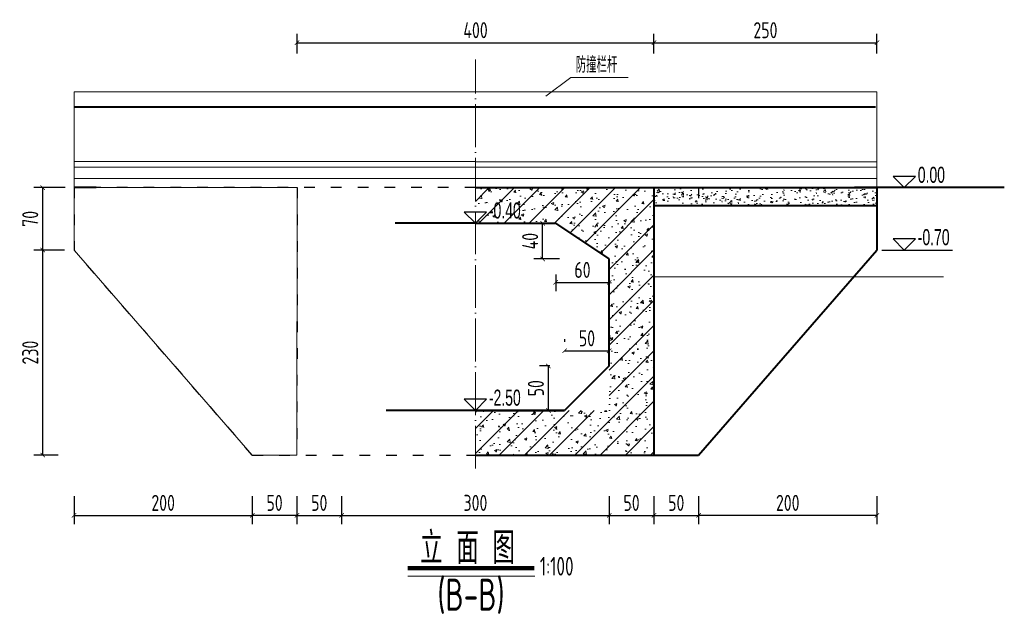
# Model space of a CAD drawing. Header units: inches. Extents: x 97745 to 142261, y 62673 to 100665.
# Tile 99 of 148: x 125904 to 127007, y 82965 to 83638. Entities that reach past the tile are written whole.
import ezdxf
from ezdxf.enums import TextEntityAlignment as Align

# ---------------------------------------------------------------- set-up
doc = ezdxf.new("R2010")
doc.units = ezdxf.units.IN
doc.header["$MEASUREMENT"] = 0
for name, pattern in [('ACAD_ISO03W100', [30, 12, -18]), ('ACAD_ISO04W100', [30, 24, -3, 0, -3]), ('DASHED2', [0.375, 0.25, -0.125])]:
    doc.linetypes.add(name, pattern=pattern)
doc.layers.get('0').update_dxf_attribs({"lineweight": 15})
for name, color, linetype, lineweight in [('00、2粗实线', 1, 'Continuous', 40), ('00、4细实线', 4, 'Continuous', 18), ('07、防撞栏杆', 5, 'Continuous', 18), ('BM1', 7, 'Continuous', 15), ('中心线', 3, 'ACAD_ISO04W100', 18), ('标注', 3, 'Continuous', 18), ('细线', 7, 'Continuous', 25), ('虚线', 2, 'ACAD_ISO03W100', 25), ('虚线1', 5, 'DASHED2', 20)]:
    doc.layers.add(name, color=color, linetype=linetype, lineweight=lineweight)
doc.layers.add('dim', color=4, linetype='Continuous')
doc.layers.add('断面标高标注', color=3, linetype='Continuous')
doc.styles.add('03、he-e', font='hztxt_e.shx', dxfattribs={"width": 0.65, "bigfont": 'hztxt.shx'})
doc.styles.add('HZTXT', font='tssdeng.shx', dxfattribs={"width": 0.75, "bigfont": 'hztxt.shx'})
doc.styles.add('三级钢', font='tssdeng.shx', dxfattribs={"width": 0.7, "height": 30, "bigfont": 'hztxt.shx'})
doc.dimstyles.new('3', dxfattribs={"dimtxt": 25, "dimasz": 12, "dimexe": 10, "dimexo": 30, "dimgap": 5, "dimtad": 1, "dimdec": 0, "dimzin": 0, "dimdsep": 46, "dimtxsty": 'HZTXT', "dimblk": 'ARCHTICK', "dimcen": 0, "dimclrt": 7, "dimazin": 2, "dimtfac": 1, "dimtdec": 0, "dimtix": 1, "dimtmove": 2, "dimatfit": 3, "dimfxl": 250, "dimtolj": 1, "dimtzin": 0, "dimarcsym": 0})

# ---------------------------------------------------------------- blocks, each defined once
blk = doc.blocks.new('_ArchTick')
at = {"color": 0, "linetype": 'ByBlock', "const_width": 0.15}
blk.add_lwpolyline([(-0.5, -0.5), (0.5, 0.5)], dxfattribs=at)
blk = doc.blocks.new('*D2017')
at = {"color": 0, "lineweight": -2}
for p, q in [((126214.6, 83599.7), (126214.6, 83622)), ((126614.6, 83599.7), (126614.6, 83622)), ((126214.6, 83612), (126614.6, 83612))]:
    blk.add_line(p, q, dxfattribs=at)
at = {"color": 0, "lineweight": -2, "xscale": 5, "yscale": 5, "zscale": 5, "rotation": 180}
blk.add_blockref('_ArchTick', (126214.6, 83612), dxfattribs=at)
at = {"color": 0, "lineweight": -2, "xscale": 5, "yscale": 5, "zscale": 5}
blk.add_blockref('_ArchTick', (126614.6, 83612), dxfattribs=at)
at = {"color": 7, "insert": (126414.6, 83626), "char_height": 18, "attachment_point": 5, "style": 'HZTXT'}
blk.add_mtext('\\A1;400', dxfattribs=at)
blk = doc.blocks.new('*D2018')
at = {"color": 0, "lineweight": -2}
for p, q in [((126614.6, 83599.7), (126614.6, 83622)), ((126864.6, 83599.7), (126864.6, 83622)), ((126614.6, 83612), (126864.6, 83612))]:
    blk.add_line(p, q, dxfattribs=at)
at = {"color": 0, "lineweight": -2, "xscale": 5, "yscale": 5, "zscale": 5, "rotation": 180}
blk.add_blockref('_ArchTick', (126614.6, 83612), dxfattribs=at)
at = {"color": 0, "lineweight": -2, "xscale": 5, "yscale": 5, "zscale": 5}
blk.add_blockref('_ArchTick', (126864.6, 83612), dxfattribs=at)
at = {"color": 7, "insert": (126739.6, 83626), "char_height": 18, "attachment_point": 5, "style": 'HZTXT'}
blk.add_mtext('\\A1;250', dxfattribs=at)
blk = doc.blocks.new('*D2019')
at = {"color": 0, "lineweight": -2}
for p, q in [((125964.5, 83103.5), (125964.5, 83071.8)), ((126164.3, 83103.5), (126164.3, 83071.8)), ((125964.5, 83081.8), (126164.3, 83081.8))]:
    blk.add_line(p, q, dxfattribs=at)
at = {"color": 0, "lineweight": -2, "xscale": 5, "yscale": 5, "zscale": 5, "rotation": 180}
blk.add_blockref('_ArchTick', (125964.5, 83081.8), dxfattribs=at)
at = {"color": 0, "lineweight": -2, "xscale": 5, "yscale": 5, "zscale": 5}
blk.add_blockref('_ArchTick', (126164.3, 83081.8), dxfattribs=at)
at = {"color": 7, "insert": (126064.4, 83095.8), "char_height": 18, "attachment_point": 5, "style": 'HZTXT'}
blk.add_mtext('\\A1;200', dxfattribs=at)
blk = doc.blocks.new('*D2020')
at = {"color": 0, "lineweight": -2}
for p, q in [((126214.4, 83103.5), (126214.4, 83071.8)), ((126264.5, 83103.5), (126264.5, 83071.8)), ((126214.4, 83081.8), (126264.5, 83081.8))]:
    blk.add_line(p, q, dxfattribs=at)
at = {"color": 0, "lineweight": -2, "xscale": 5, "yscale": 5, "zscale": 5, "rotation": 180}
blk.add_blockref('_ArchTick', (126214.4, 83081.8), dxfattribs=at)
at = {"color": 0, "lineweight": -2, "xscale": 5, "yscale": 5, "zscale": 5}
blk.add_blockref('_ArchTick', (126264.5, 83081.8), dxfattribs=at)
at = {"color": 7, "insert": (126239.4, 83095.8), "char_height": 18, "attachment_point": 5, "style": 'HZTXT'}
blk.add_mtext('\\A1;50', dxfattribs=at)
blk = doc.blocks.new('*D2021')
at = {"color": 0, "lineweight": -2}
for p, q in [((126264.5, 83103.5), (126264.5, 83071.8)), ((126564.5, 83103.5), (126564.5, 83071.8)), ((126264.5, 83081.8), (126564.5, 83081.8))]:
    blk.add_line(p, q, dxfattribs=at)
at = {"color": 0, "lineweight": -2, "xscale": 5, "yscale": 5, "zscale": 5, "rotation": 180}
blk.add_blockref('_ArchTick', (126264.5, 83081.8), dxfattribs=at)
at = {"color": 0, "lineweight": -2, "xscale": 5, "yscale": 5, "zscale": 5}
blk.add_blockref('_ArchTick', (126564.5, 83081.8), dxfattribs=at)
at = {"color": 7, "insert": (126414.5, 83095.8), "char_height": 18, "attachment_point": 5, "style": 'HZTXT'}
blk.add_mtext('\\A1;300', dxfattribs=at)
blk = doc.blocks.new('*D2022')
at = {"color": 0, "lineweight": -2}
for p, q in [((126564.5, 83103.5), (126564.5, 83071.8)), ((126614.6, 83103.5), (126614.6, 83071.8)), ((126564.5, 83081.8), (126614.6, 83081.8))]:
    blk.add_line(p, q, dxfattribs=at)
at = {"color": 0, "lineweight": -2, "xscale": 5, "yscale": 5, "zscale": 5, "rotation": 180}
blk.add_blockref('_ArchTick', (126564.5, 83081.8), dxfattribs=at)
at = {"color": 0, "lineweight": -2, "xscale": 5, "yscale": 5, "zscale": 5}
blk.add_blockref('_ArchTick', (126614.6, 83081.8), dxfattribs=at)
at = {"color": 7, "insert": (126589.5, 83095.8), "char_height": 18, "attachment_point": 5, "style": 'HZTXT'}
blk.add_mtext('\\A1;50', dxfattribs=at)
blk = doc.blocks.new('*D2023')
at = {"color": 0, "lineweight": -2}
for p, q in [((125953.8, 83379.4), (125919.4, 83379.4)), ((125929.4, 83149.4), (125929.4, 83379.4)), ((125946.8, 83149.4), (125919.4, 83149.4))]:
    blk.add_line(p, q, dxfattribs=at)
at = {"color": 0, "lineweight": -2, "xscale": 5, "yscale": 5, "zscale": 5}
for p, rotation in [((125929.4, 83379.4), 90), ((125929.4, 83149.4), 270)]:
    blk.add_blockref('_ArchTick', p, dxfattribs=dict(at, rotation=rotation))
at = {"color": 7, "insert": (125915.4, 83264.4), "char_height": 18, "attachment_point": 5, "rotation": 90, "style": 'HZTXT'}
blk.add_mtext('\\A1;230', dxfattribs=at)
blk = doc.blocks.new('*D2024')
at = {"color": 0, "lineweight": -2}
for p, q in [((125954.6, 83449.4), (125919.4, 83449.4)), ((125929.4, 83379.4), (125929.4, 83449.4)), ((125953.8, 83379.4), (125919.4, 83379.4))]:
    blk.add_line(p, q, dxfattribs=at)
at = {"color": 0, "lineweight": -2, "xscale": 5, "yscale": 5, "zscale": 5}
for p, rotation in [((125929.4, 83449.4), 90), ((125929.4, 83379.4), 270)]:
    blk.add_blockref('_ArchTick', p, dxfattribs=dict(at, rotation=rotation))
at = {"color": 7, "insert": (125915.4, 83414.4), "char_height": 18, "attachment_point": 5, "rotation": 90, "style": 'HZTXT'}
blk.add_mtext('\\A1;70', dxfattribs=at)
blk = doc.blocks.new('*D2025')
at = {"color": 0, "lineweight": -2}
for p, q in [((126164.3, 83103.5), (126164.3, 83071.8)), ((126214.4, 83103.5), (126214.4, 83071.8)), ((126214.4, 83081.8), (126164.3, 83081.8))]:
    blk.add_line(p, q, dxfattribs=at)
at = {"color": 0, "lineweight": -2, "xscale": 5, "yscale": 5, "zscale": 5, "rotation": 180}
blk.add_blockref('_ArchTick', (126164.3, 83081.8), dxfattribs=at)
at = {"color": 0, "lineweight": -2, "xscale": 5, "yscale": 5, "zscale": 5}
blk.add_blockref('_ArchTick', (126214.4, 83081.8), dxfattribs=at)
at = {"color": 7, "insert": (126189.3, 83095.8), "char_height": 18, "attachment_point": 5, "style": 'HZTXT'}
blk.add_mtext('\\A1;50', dxfattribs=at)
blk = doc.blocks.new('*D2026')
at = {"color": 0, "lineweight": -2}
for p, q in [((126664.7, 83103.5), (126664.7, 83071.8)), ((126864.5, 83103.5), (126864.5, 83071.8)), ((126864.5, 83081.8), (126664.7, 83081.8))]:
    blk.add_line(p, q, dxfattribs=at)
at = {"color": 0, "lineweight": -2, "xscale": 5, "yscale": 5, "zscale": 5, "rotation": 180}
blk.add_blockref('_ArchTick', (126664.7, 83081.8), dxfattribs=at)
at = {"color": 0, "lineweight": -2, "xscale": 5, "yscale": 5, "zscale": 5}
blk.add_blockref('_ArchTick', (126864.5, 83081.8), dxfattribs=at)
at = {"color": 7, "insert": (126764.6, 83095.8), "char_height": 18, "attachment_point": 5, "style": 'HZTXT'}
blk.add_mtext('\\A1;200', dxfattribs=at)
blk = doc.blocks.new('*D2027')
at = {"color": 0, "lineweight": -2}
for p, q in [((126614.6, 83103.5), (126614.6, 83071.8)), ((126664.7, 83103.5), (126664.7, 83071.8)), ((126614.6, 83081.8), (126664.7, 83081.8))]:
    blk.add_line(p, q, dxfattribs=at)
at = {"color": 0, "lineweight": -2, "xscale": 5, "yscale": 5, "zscale": 5, "rotation": 180}
blk.add_blockref('_ArchTick', (126614.6, 83081.8), dxfattribs=at)
at = {"color": 0, "lineweight": -2, "xscale": 5, "yscale": 5, "zscale": 5}
blk.add_blockref('_ArchTick', (126664.7, 83081.8), dxfattribs=at)
at = {"color": 7, "insert": (126639.6, 83095.8), "char_height": 18, "attachment_point": 5, "style": 'HZTXT'}
blk.add_mtext('\\A1;50', dxfattribs=at)
blk = doc.blocks.new('*D2028')
at = {"color": 0, "lineweight": -2}
for p, q in [((126504.5, 83352.1), (126504.5, 83333.1)), ((126504.5, 83343.1), (126564.5, 83343.1)), ((126564.5, 83328.6), (126564.5, 83333.1))]:
    blk.add_line(p, q, dxfattribs=at)
at = {"color": 0, "lineweight": -2, "xscale": 5, "yscale": 5, "zscale": 5, "rotation": 180}
blk.add_blockref('_ArchTick', (126504.5, 83343.1), dxfattribs=at)
at = {"color": 0, "lineweight": -2, "xscale": 5, "yscale": 5, "zscale": 5}
blk.add_blockref('_ArchTick', (126564.5, 83343.1), dxfattribs=at)
at = {"color": 7, "insert": (126534.5, 83357.1), "char_height": 18, "attachment_point": 5, "style": 'HZTXT'}
blk.add_mtext('\\A1;60', dxfattribs=at)
blk = doc.blocks.new('*D2029')
at = {"color": 0, "lineweight": -2}
for p, q in [((126473.7, 83409.4), (126479.8, 83409.4)), ((126489.8, 83369.4), (126489.8, 83409.4)), ((126508.6, 83369.4), (126479.8, 83369.4))]:
    blk.add_line(p, q, dxfattribs=at)
at = {"color": 0, "lineweight": -2, "xscale": 5, "yscale": 5, "zscale": 5}
for p, rotation in [((126489.8, 83409.4), 90), ((126489.8, 83369.4), 270)]:
    blk.add_blockref('_ArchTick', p, dxfattribs=dict(at, rotation=rotation))
at = {"color": 7, "insert": (126475.8, 83389.4), "char_height": 18, "attachment_point": 5, "rotation": 90, "style": 'HZTXT'}
blk.add_mtext('\\A1;40', dxfattribs=at)
blk = doc.blocks.new('*D2030')
at = {"color": 0, "lineweight": -2}
for p, q in [((126514.5, 83279.4), (126514.5, 83276.4)), ((126564.5, 83279.4), (126564.5, 83276.4)), ((126514.5, 83266.4), (126564.5, 83266.4))]:
    blk.add_line(p, q, dxfattribs=at)
at = {"color": 0, "lineweight": -2, "xscale": 5, "yscale": 5, "zscale": 5, "rotation": 180}
blk.add_blockref('_ArchTick', (126514.5, 83266.4), dxfattribs=at)
at = {"color": 0, "lineweight": -2, "xscale": 5, "yscale": 5, "zscale": 5}
blk.add_blockref('_ArchTick', (126564.5, 83266.4), dxfattribs=at)
at = {"color": 7, "insert": (126539.5, 83280.4), "char_height": 18, "attachment_point": 5, "style": 'HZTXT'}
blk.add_mtext('\\A1;50', dxfattribs=at)
blk = doc.blocks.new('*D2031')
at = {"color": 0, "lineweight": -2}
for p, q in [((126497.8, 83249.4), (126486.3, 83249.4)), ((126496.3, 83199.4), (126496.3, 83249.4)), ((126498.4, 83199.4), (126486.3, 83199.4))]:
    blk.add_line(p, q, dxfattribs=at)
at = {"color": 0, "lineweight": -2, "xscale": 5, "yscale": 5, "zscale": 5}
for p, rotation in [((126496.3, 83249.4), 90), ((126496.3, 83199.4), 270)]:
    blk.add_blockref('_ArchTick', p, dxfattribs=dict(at, rotation=rotation))
at = {"color": 7, "insert": (126482.3, 83224.4), "char_height": 18, "attachment_point": 5, "rotation": 90, "style": 'HZTXT'}
blk.add_mtext('\\A1;50', dxfattribs=at)

msp = doc.modelspace()

# ---------------------------------------------------------------- hatches: boundary and pattern name
at = {"layer": '00、4细实线'}
h = msp.add_hatch(dxfattribs=at)
h.set_pattern_fill('GJHNT,_O', color=256, scale=4, pattern_type=2)
h.set_pattern_definition([(45, (-504900.051, 127491.203), (-14.1421356, 14.1421356), []), (50, (-504900.05, 127491.203), (28.6904073, -2.5100854), [3, -33]), (355, (-504900.05, 127491.203), (-5.5500533, 30.0876853), [2.4, -26.4]), (100.4514, (-504897.66, 127490.994), (23.1403753, 27.5775817), [2.5496076, -28.0456845]), (46.1842, (-504900.05, 127499.203), (42.689642, -6.6207606), [4.5, -49.5]), (96.6356, (-504896.494, 127498.65), (37.3865082, 38.9647148), [3.8244115, -42.06852]), (351.1842, (-504900.05, 127499.203), (37.3864778, 38.964744), [3.6, -39.6]), (21, (-504896.05, 127497.203), (23.8762821, -16.1047556), [3, -33]), (326, (-504896.05, 127497.203), (9.7326133, 29.0060018), [2.4, -26.4]), (71.4514, (-504894.06, 127495.86), (33.6089051, 12.9012199), [2.5496076, -28.0456845]), (37.5, (-504900.051, 127491.203), (0.48639421, 13.31575415), [0.2, -26.08, 0.2, -26.8, 0.2, -26.5]), (7.5, (-504900.051, 127491.203), (10.5227815, 15.77646848), [0.2, -15.28, 0.2, -25.48, 0.2, -10.1]), (327.5, (-504908.971, 127491.203), (21.35289745, -0.90219487), [0.2, -10, 0.2, -31.2, 0.2, -41.4]), (317.5, (-504912.971, 127491.203), (23.3274468, 4.0041993), [0.2, -13, 0.2, -20.72, 0.2, -29.4])])
h.paths.add_polyline_path([(126614.588, 83449.432), (126414.482, 83449.432), (126414.482, 83422.03), (126427.08, 83422.03), (126414.482, 83409.432), (126468.462, 83409.432), (126504.482, 83409.432), (126564.482, 83369.432), (126564.482, 83241.099), (126614.587, 83282.853)])
h.paths.add_polyline_path([(126614.587, 83282.853), (126564.482, 83241.099), (126564.482, 83237.894), (126564.482, 83199.432), (126514.482, 83199.432), (126414.482, 83199.432), (126414.482, 83149.429), (126614.586, 83149.429)])
h.paths.add_polyline_path([(126427.898, 83407.986), (126471.837, 83407.986), (126471.837, 83428.236), (126427.898, 83428.236)], flags=25)
h = msp.add_hatch(dxfattribs=at)
h.set_pattern_fill('AR-CONC,_O', color=256, scale=0.1, pattern_type=2)
h.set_pattern_definition([(50, (-504900.051, 127491.203), (18.2184669, -1.59390855), [1.905, -20.955]), (355, (-504900.051, 127491.203), (-3.5242826, 19.1056643), [1.524, -16.764]), (100.451, (-504898.533, 127491.07), (14.69425017, 17.5116688), [1.619, -17.809]), (46.1842, (-504900.05, 127496.283), (27.1079041, -4.2042328), [2.8575, -31.4325]), (96.6356, (-504897.792, 127495.932), (23.7404234, 24.7425556), [2.4285, -26.7135]), (351.184, (-504900.05, 127496.283), (23.7404606, 24.7425118), [2.286, -25.146]), (21, (-504897.511, 127495.013), (15.161488, -10.22655185), [1.905, -20.955]), (326, (-504897.511, 127495.013), (6.18020283, 18.4187966), [1.524, -16.764]), (71.4514, (-504896.248, 127494.16), (21.3416491, 8.19228577), [1.619, -17.809]), (37.5, (-504900.051, 127491.203), (0.308860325, 8.45550389), [0, -16.5608, 0, -17.018, 0, -16.8275]), (7.5, (-504900.051, 127491.203), (6.68196625, 10.01805748), [0, -9.7028, 0, -16.1798, 0, -6.4135]), (327.5, (-504905.715, 127491.203), (13.55905952, -0.5728744), [0, -6.35, 0, -19.812, 0, -26.289]), (317.5, (-504908.255, 127491.203), (14.81291814, 2.5426491), [0, -8.255, 0, -13.1572, 0, -18.669])])
h.paths.add_polyline_path([(126814.482, 83449.432), (126664.588, 83449.432), (126664.588, 83429.432), (126790.482, 83429.432)])
h.paths.add_polyline_path([(126664.588, 83449.432), (126614.588, 83449.432), (126614.588, 83429.432), (126664.588, 83429.432)])
h.paths.add_polyline_path([(126864.482, 83429.432), (126864.482, 83449.432), (126814.482, 83449.432), (126790.482, 83429.432)])

# ---------------------------------------------------------------- linework, layer by layer
at = {"ltscale": 5}
msp.add_line((126480.911, 83013.79), (126338.635, 83013.79), dxfattribs=at)
at = {"layer": '00、2粗实线', "ltscale": 2}
for p, q in [((125989.482, 83449.432), (125964.482, 83449.432)), ((126414.482, 83449.432), (126864.482, 83449.432)), ((126614.588, 83449.432), (126614.586, 83149.426)), ((127007.398, 83449.432), (126839.482, 83449.432)), ((126864.482, 83449.432), (126864.482, 83379.432)), ((126614.588, 83429.432), (126864.482, 83429.432)), ((126414.482, 83409.432), (126324.482, 83409.432)), ((126414.482, 83409.432), (126504.482, 83409.432)), ((126564.482, 83369.432), (126504.482, 83409.432)), ((126664.586, 83149.426), (126864.482, 83379.432)), ((126564.482, 83249.435), (126564.482, 83369.432)), ((126564.482, 83249.435), (126514.481, 83199.434)), ((126414.482, 83199.432), (126314.482, 83199.432)), ((126514.482, 83199.432), (126414.482, 83199.432)), ((126414.482, 83199.432), (126514.482, 83199.432)), ((126414.482, 83149.429), (126664.586, 83149.426))]:
    msp.add_line(p, q, dxfattribs=at)
at = {"layer": '07、防撞栏杆'}
for p, q in [((125964.482, 83556.926), (125964.482, 83449.432)), ((125964.482, 83556.926), (126414.482, 83556.926)), ((126864.482, 83556.926), (126414.482, 83556.926)), ((126864.482, 83556.926), (126864.482, 83449.432)), ((125964.482, 83540.546), (126414.482, 83540.546)), ((125964.482, 83539.426), (126414.482, 83539.426)), ((126862.953, 83540.546), (126412.953, 83540.546)), ((126862.953, 83539.426), (126412.953, 83539.426)), ((125964.482, 83478.558), (126414.482, 83478.558)), ((125964.482, 83472.527), (126414.482, 83472.527)), ((126864.482, 83478.489), (126414.482, 83478.489)), ((126864.482, 83472.458), (126414.482, 83472.458)), ((125964.482, 83459.75), (126414.482, 83459.75)), ((126864.482, 83459.75), (126414.482, 83459.75))]:
    msp.add_line(p, q, dxfattribs=at)
at = {"layer": 'BM1'}
for p, q in [((126614.588, 83429.432), (126614.588, 83349.432)), ((126614.588, 83349.432), (126939.052, 83349.432))]:
    msp.add_line(p, q, dxfattribs=at)
for points in [[(126614.588, 83449.432), (126864.482, 83449.432), (126895.297, 83449.432), (126882.699, 83462.03), (126907.895, 83462.03), (126895.297, 83449.432), (126870.097, 83449.432), (126864.482, 83449.432), (126864.482, 83379.432), (126664.586, 83149.426), (126614.586, 83149.426)], [(126214.621, 83449.432), (125965.625, 83449.432), (125964.482, 83449.432), (125964.482, 83379.432), (126164.378, 83149.432), (126214.378, 83149.432)]]:
    msp.add_lwpolyline(points, close=True, dxfattribs=at)
at = {"layer": 'dim'}
for p, q in [((126870.097, 83449.432), (126949.278, 83449.432)), ((126870.097, 83379.432), (126949.278, 83379.432))]:
    msp.add_line(p, q, dxfattribs=at)
for points in [[(126882.699, 83462.03), (126895.297, 83449.432), (126907.895, 83462.03)], [(126882.699, 83392.03), (126895.297, 83379.432), (126907.895, 83392.03)]]:
    msp.add_lwpolyline(points, close=True, dxfattribs=at)
at = {"layer": '中心线', "ltscale": 2}
msp.add_line((126414.482, 83134.282), (126414.482, 83593.017), dxfattribs=at)
at = {"layer": '断面标高标注'}
for p, q in [((126389.282, 83409.432), (126468.462, 83409.432)), ((126389.282, 83199.432), (126468.462, 83199.432))]:
    msp.add_line(p, q, dxfattribs=at)
for points in [[(126401.884, 83422.03), (126414.482, 83409.432), (126427.08, 83422.03)], [(126401.884, 83212.03), (126414.482, 83199.432), (126427.08, 83212.03)]]:
    msp.add_lwpolyline(points, close=True, dxfattribs=at)
at = {"layer": '标注', "color": 9}
msp.add_lwpolyline([(126493.239, 83551.951), (126521.481, 83572.86), (126585.752, 83572.86)], dxfattribs=at)
at = {"layer": '细线', "ltscale": 5, "const_width": 4.8}
msp.add_lwpolyline([(126338.635, 83022.538), (126480.421, 83022.538)], dxfattribs=at)
at = {"layer": '虚线'}
for p, q in [((125964.482, 83449.432), (125964.482, 83379.432)), ((126414.482, 83449.432), (125965.625, 83449.432)), ((126214.621, 83449.432), (126214.378, 83149.432)), ((126664.588, 83449.432), (126664.588, 83429.432)), ((126164.378, 83149.432), (125964.482, 83379.432)), ((126164.378, 83149.432), (126414.482, 83149.429))]:
    msp.add_line(p, q, dxfattribs=at)
at = {"layer": '虚线1', "ltscale": 2}
msp.add_line((126589.186, 83091.128), (126589.586, 83091.128), dxfattribs=at)

# ---------------------------------------------------------------- texts
at = {"ltscale": 5, "style": '三级钢', "width": 0.7}
for s, p in [('立 面 图', (126405.645, 83027.176)), ('(B-B)', (126409.528, 82974.838))]:
    msp.add_text(s, height=36, dxfattribs=at).set_placement(p, align=Align.CENTER)
msp.add_text('1:100', height=21, dxfattribs=at).set_placement((126486.71, 83014.278))
at = {"layer": 'dim', "color": 3, "style": '03、he-e', "width": 0.65}
for s, p in [('0.00', (126910.417, 83449.432)), ('-0.70', (126910.417, 83379.432))]:
    msp.add_text(s, height=18, dxfattribs=at).set_placement(p, align=Align.BOTTOM_LEFT)
at = {"layer": '断面标高标注', "color": 3, "style": '03、he-e', "width": 0.65}
for s, p in [('-0.40', (126429.602, 83409.432)), ('-2.50', (126429.602, 83199.432))]:
    msp.add_text(s, height=18, dxfattribs=at).set_placement(p, align=Align.BOTTOM_LEFT)
at = {"layer": '标注', "color": 3, "style": '03、he-e', "width": 0.65}
msp.add_text('防撞栏杆', height=18, dxfattribs=at).set_placement((126526.881, 83572.86), align=Align.BOTTOM_LEFT)

# ---------------------------------------------------------------- dimensions: what is measured, and where the dimension line sits
for base, p1, p2, picture, middle in [((126614.621, 83611.977), (126214.621, 83569.65), (126614.621, 83569.65), '*D2017', (126414.621, 83625.977)), ((126864.621, 83611.977), (126614.621, 83569.65), (126864.621, 83569.65), '*D2018', (126739.621, 83625.977)), ((126564.482, 83343.095), (126504.482, 83382.098), (126564.482, 83358.569), '*D2028', (126534.482, 83357.095)), ((126564.482, 83266.361), (126514.482, 83249.432), (126564.482, 83249.432), '*D2030', (126539.482, 83280.361)), ((126164.274, 83081.778), (125964.482, 83133.483), (126164.274, 83133.483), '*D2019', (126064.378, 83095.778)), ((126264.482, 83081.778), (126214.378, 83133.483), (126264.482, 83133.483), '*D2020', (126239.43, 83095.778)), ((126564.482, 83081.778), (126264.482, 83133.483), (126564.482, 83133.483), '*D2021', (126414.482, 83095.778)), ((126614.586, 83081.778), (126564.482, 83133.483), (126614.586, 83133.483), '*D2022', (126589.534, 83095.778)), ((126664.689, 83081.778), (126614.586, 83133.483), (126664.689, 83133.483), '*D2027', (126639.638, 83095.778))]:
    dim = msp.add_linear_dim(base=base, p1=p1, p2=p2, dimstyle='3', override={"dimtxt": 18, "dimasz": 5})
    dim.commit()
    dim.dimension.update_dxf_attribs({"geometry": picture, "text_midpoint": middle})
for base, p1, p2, angle, picture, middle in [((125929.391, 83449.432), (125983.758, 83379.432), (125984.571, 83449.432), 90, '*D2024', (125915.391, 83414.432)), ((126489.765, 83409.432), (126538.577, 83369.432), (126503.719, 83409.432), 90, '*D2029', (126475.765, 83389.432)), ((125929.391, 83379.432), (125976.835, 83149.432), (125983.758, 83379.432), 90, '*D2023', (125915.391, 83264.432)), ((126496.251, 83249.432), (126528.39, 83199.432), (126527.826, 83249.432), 90, '*D2031', (126482.251, 83224.432)), ((126164.274, 83081.778), (126214.378, 83133.483), (126164.274, 83133.483), 180, '*D2025', (126189.326, 83095.778)), ((126664.689, 83081.778), (126864.482, 83133.483), (126664.689, 83133.483), 180, '*D2026', (126764.586, 83095.778))]:
    dim = msp.add_linear_dim(base=base, p1=p1, p2=p2, angle=angle, dimstyle='3', override={"dimtxt": 18, "dimasz": 5})
    dim.commit()
    dim.dimension.update_dxf_attribs({"geometry": picture, "text_midpoint": middle})

doc.saveas('drawing.dxf')
